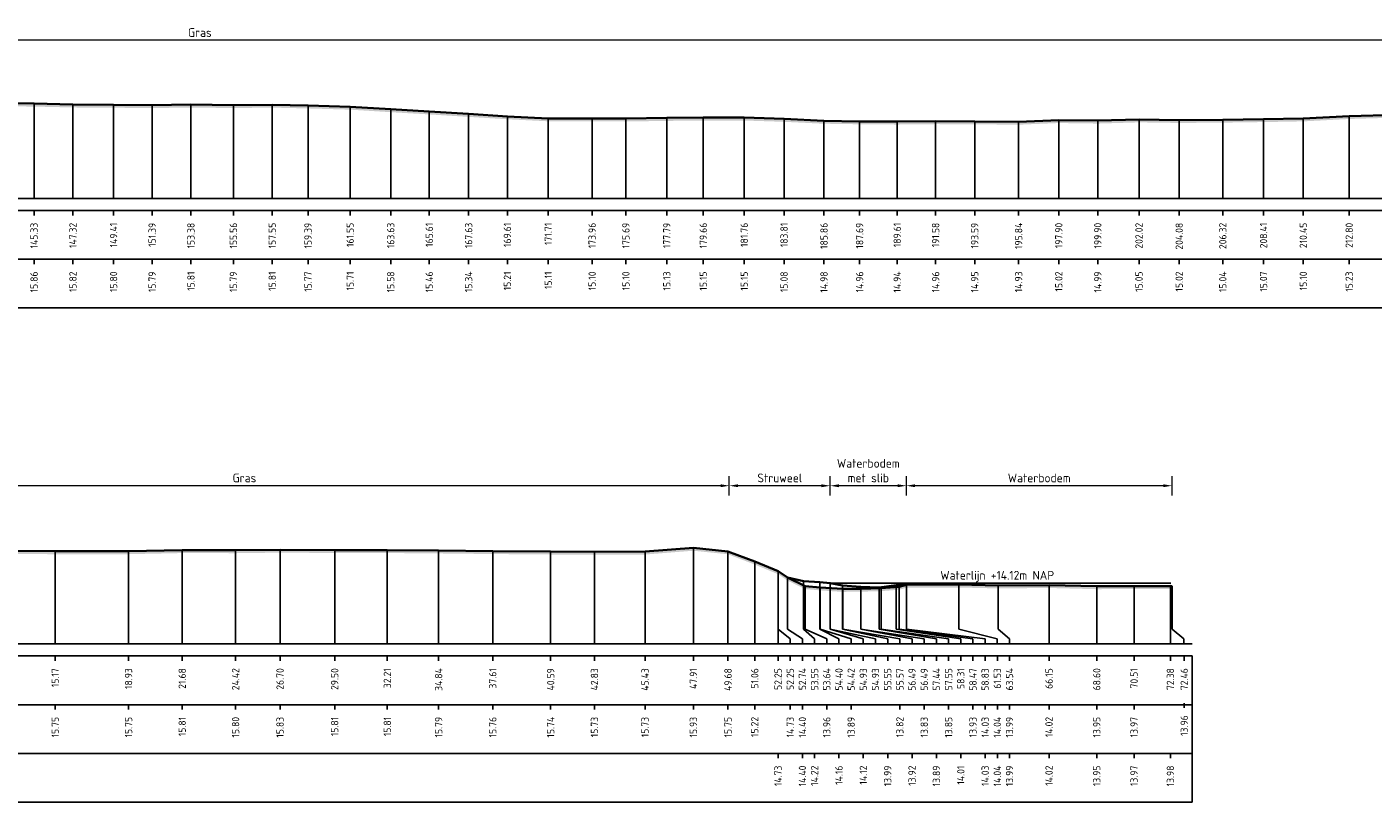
# Model space of a CAD drawing. Header units: metres. Extents: x 197882 to 206172, y 361908 to 364395.
# Tile 14 of 41: x 205929 to 205998, y 363771 to 363811. Entities that reach past the tile are written whole.
import ezdxf
from ezdxf.enums import TextEntityAlignment as Align

# ---------------------------------------------------------------- set-up
doc = ezdxf.new("R2010")
doc.units = ezdxf.units.M
doc.header["$PDMODE"] = 35
doc.header["$PDSIZE"] = 0.075
for name, color, linetype, lineweight in [('X-ME-AL-PROFIEL_BOVENKANT SLIB-GD', 42, 'Continuous', 35), ('X-ME-AL-PROFIEL_HUIDIG MAAIVELD-GD', 252, 'Continuous', 0), ('X-XX-AL-DETAIL1-M', 7, 'Continuous', 18), ('X-XX-AL-DWARSPROFIEL_PROFIELLIJN MAAIVELD-GD', 8, 'Continuous', 35), ('X-XX-AL-NAP-T18', 7, 'Continuous', 18)]:
    doc.layers.add(name, color=color, linetype=linetype, lineweight=lineweight)
doc.layers.add('X-ME-AL-PROFIEL_WATERLIJN-GD', color=150, linetype='Continuous')
doc.layers.add('X-ME-AL-PROFIELRASTER-S', color=7, linetype='Continuous')
doc.styles.add('NLCS-ISO', font='NLCS-ISO.ttf', dxfattribs={"height": 1.8})
doc.styles.add('NLCS-ISO-ANNOTATIEF-T18', font='NLCS-ISO.ttf', dxfattribs={"height": 1.8})
doc.styles.add('NLCS-ISO-ANNOTATIVE-T18', font='NLCS-ISO.ttf', dxfattribs={"height": 1.8})
doc.dimstyles.new('NLCS-ANNOTATIEF-T18-PIJL_L2_H0', dxfattribs={"dimtxt": 2.5, "dimasz": 1.8, "dimexe": 2, "dimexo": 2, "dimgap": 0.7, "dimtad": 1, "dimzin": 0, "dimdsep": 46, "dimtxsty": 'NLCS-ISO-ANNOTATIEF-T18', "dimcen": 0, "dimdle": 2, "dimclrd": 256, "dimclre": 256, "dimclrt": 10, "dimaunit": 2, "dimadec": 0, "dimazin": 0, "dimtfac": 1, "dimtdec": 3, "dimtofl": 0, "dimtmove": 0, "dimatfit": 3, "dimfxl": 2, "dimfxlon": 1, "dimtfillclr": 256, "dimtolj": 1, "dimtzin": 0, "dimlwd": -1, "dimlwe": -1, "dimarcsym": 0})

# ---------------------------------------------------------------- blocks, each defined once
blk = doc.blocks.new('SAL-PROFIELRASTER_BALK_EIND1-D')
at = {"color": 0, "linetype": 'ByBlock', "lineweight": -2}
blk.add_line((1, -12.5), (1, -2.5), dxfattribs=at)
at = {"color": 0, "linetype": 'ByBlock', "lineweight": -2, "flags": 128}
for points in [[(0, 0), (1, 0)], [(0, -2.5), (1, -2.5)], [(0, -12.5), (1, -12.5)]]:
    blk.add_lwpolyline(points, dxfattribs=at)
blk = doc.blocks.new('SAL-PROFIELRASTER_BALK_EIND2-D')
at = {"color": 0, "linetype": 'ByBlock', "lineweight": -2}
for p, q in [((1, -2.5), (1, -12.5)), ((1, -12.5), (0, -12.5))]:
    blk.add_line(p, q, dxfattribs=at)
blk = doc.blocks.new('SAL-PROFIELRASTER_BALK_DATA-D')
at = {"color": 0, "linetype": 'ByBlock', "lineweight": -2}
blk.add_lwpolyline([(0, -3.5), (0, -2.5)], dxfattribs=at)
at = {"color": 0, "linetype": 'ByBlock', "lineweight": -2, "style": 'NLCS-ISO-ANNOTATIVE-T18'}
blk.add_attdef('GETAL', text='', height=1.5, rotation=90, dxfattribs=at).set_placement((0.75, -5), align=Align.RIGHT)
blk = doc.blocks.new('SAL-PROFIELRASTER_AANHAAL-D')
at = {"color": 9, "linetype": 'ByBlock', "lineweight": -2, "flags": 128}
blk.add_lwpolyline([(0, 1), (0, 0)], dxfattribs=at)
blk = doc.blocks.new('SAL-PROFIELRASTER_AANHAAL_STAGGER-D')
at = {"color": 9, "linetype": 'ByBlock', "lineweight": -2, "flags": 128}
for points in [[(0, 0), (0, -0.25)], [(0, -0.25), (1, -0.75)], [(1, -0.75), (1, -1)]]:
    blk.add_lwpolyline(points, dxfattribs=at)
blk = doc.blocks.new('*D36')
at = {"layer": 'Defpoints', "color": 0, "transparency": 16777216}
for p in [(205835.099, 363810.112), (205835.099, 363801.997), (206040.29, 363801.997)]:
    blk.add_point(p, dxfattribs=at)
at = {"layer": 'X-XX-AL-DETAIL1-M', "transparency": 16777216}
for p, q in [((205835.099, 363809.612), (205835.099, 363810.612)), ((206040.29, 363809.612), (206040.29, 363810.612)), ((206039.84, 363810.112), (205835.549, 363810.112))]:
    blk.add_line(p, q, dxfattribs=at)
for points in [[(205835.549, 363810.187), (205835.549, 363810.037), (205835.099, 363810.112)], [(206039.84, 363810.187), (206039.84, 363810.037), (206040.29, 363810.112)]]:
    blk.add_solid(points, dxfattribs=at)
at = {"layer": 'X-XX-AL-DETAIL1-M', "color": 10, "transparency": 16777216, "insert": (205937.694, 363810.512), "char_height": 0.45, "attachment_point": 5, "style": 'NLCS-ISO-ANNOTATIEF-T18'}
blk.add_mtext('\\A1;Gras', dxfattribs=at)
blk = doc.blocks.new('*D63')
at = {"layer": 'Defpoints', "color": 0, "transparency": 16777216}
for p in [(205915.108, 363787.247), (205915.108, 363779.132), (205964.858, 363779.132)]:
    blk.add_point(p, dxfattribs=at)
at = {"layer": 'X-XX-AL-DETAIL1-M', "transparency": 16777216}
for p, q in [((205915.108, 363786.747), (205915.108, 363787.747)), ((205964.858, 363786.747), (205964.858, 363787.747)), ((205964.408, 363787.247), (205915.558, 363787.247))]:
    blk.add_line(p, q, dxfattribs=at)
for points in [[(205915.558, 363787.322), (205915.558, 363787.172), (205915.108, 363787.247)], [(205964.408, 363787.322), (205964.408, 363787.172), (205964.858, 363787.247)]]:
    blk.add_solid(points, dxfattribs=at)
at = {"layer": 'X-XX-AL-DETAIL1-M', "color": 10, "transparency": 16777216, "insert": (205939.983, 363787.647), "char_height": 0.45, "attachment_point": 5, "style": 'NLCS-ISO-ANNOTATIEF-T18'}
blk.add_mtext('\\A1;Gras', dxfattribs=at)
blk = doc.blocks.new('*D64')
at = {"layer": 'Defpoints', "color": 0, "transparency": 16777216}
for p in [(205964.858, 363787.247), (205970.035, 363782.25), (205964.858, 363779.132)]:
    blk.add_point(p, dxfattribs=at)
at = {"layer": 'X-XX-AL-DETAIL1-M', "transparency": 16777216}
for p, q in [((205964.858, 363786.747), (205964.858, 363787.747)), ((205970.035, 363786.747), (205970.035, 363787.747)), ((205969.585, 363787.247), (205965.308, 363787.247))]:
    blk.add_line(p, q, dxfattribs=at)
for points in [[(205965.308, 363787.322), (205965.308, 363787.172), (205964.858, 363787.247)], [(205969.585, 363787.322), (205969.585, 363787.172), (205970.035, 363787.247)]]:
    blk.add_solid(points, dxfattribs=at)
at = {"layer": 'X-XX-AL-DETAIL1-M', "color": 10, "transparency": 16777216, "insert": (205967.447, 363787.647), "char_height": 0.45, "attachment_point": 5, "style": 'NLCS-ISO-ANNOTATIEF-T18'}
blk.add_mtext('\\A1;Struweel', dxfattribs=at)
blk = doc.blocks.new('*D65')
at = {"layer": 'Defpoints', "color": 0, "transparency": 16777216}
for p in [(205970.035, 363787.247), (205970.035, 363782.25), (205973.942, 363782.157)]:
    blk.add_point(p, dxfattribs=at)
at = {"layer": 'X-XX-AL-DETAIL1-M', "transparency": 16777216}
for p, q in [((205970.035, 363786.747), (205970.035, 363787.747)), ((205973.942, 363786.747), (205973.942, 363787.747)), ((205973.492, 363787.247), (205970.485, 363787.247))]:
    blk.add_line(p, q, dxfattribs=at)
for points in [[(205970.485, 363787.322), (205970.485, 363787.172), (205970.035, 363787.247)], [(205973.492, 363787.322), (205973.492, 363787.172), (205973.942, 363787.247)]]:
    blk.add_solid(points, dxfattribs=at)
at = {"layer": 'X-XX-AL-DETAIL1-M', "color": 10, "transparency": 16777216, "insert": (205971.989, 363788.023), "char_height": 0.45, "attachment_point": 5, "style": 'NLCS-ISO-ANNOTATIEF-T18'}
blk.add_mtext('\\A1;Waterbodem\\Pmet slib', dxfattribs=at)
blk = doc.blocks.new('*D66')
at = {"layer": 'Defpoints', "color": 0, "transparency": 16777216}
for p in [(205973.942, 363787.247), (205973.942, 363782.157), (205987.572, 363779.882)]:
    blk.add_point(p, dxfattribs=at)
at = {"layer": 'X-XX-AL-DETAIL1-M', "transparency": 16777216}
for p, q in [((205973.942, 363786.747), (205973.942, 363787.747)), ((205987.572, 363786.747), (205987.572, 363787.747)), ((205987.122, 363787.247), (205974.392, 363787.247))]:
    blk.add_line(p, q, dxfattribs=at)
for points in [[(205974.392, 363787.322), (205974.392, 363787.172), (205973.942, 363787.247)], [(205987.122, 363787.322), (205987.122, 363787.172), (205987.572, 363787.247)]]:
    blk.add_solid(points, dxfattribs=at)
at = {"layer": 'X-XX-AL-DETAIL1-M', "color": 10, "transparency": 16777216, "insert": (205980.757, 363787.647), "char_height": 0.45, "attachment_point": 5, "style": 'NLCS-ISO-ANNOTATIEF-T18'}
blk.add_mtext('\\A1;Waterbodem', dxfattribs=at)

msp = doc.modelspace()

# ---------------------------------------------------------------- hatches: boundary and pattern name
at = {"layer": 'X-ME-AL-PROFIEL_HUIDIG MAAIVELD-GD'}
h = msp.add_hatch(dxfattribs=at)
h.set_pattern_fill('AGR-MAAIVELD', color=256, scale=0.05, pattern_type=2)
h.set_pattern_definition([(45, (-18.044, 300.36698), (-0.25000007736, 0.25000007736), []), (45, (-18.0797, 300.4027), (0, 0.50000015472), [0.3535535, -0.3535535]), (45, (-18.11543, 300.4384), (0, 0.50000015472), [0.3535535, -0.3535535]), (45, (-18.15164, 300.47462), (0, 0.50000015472), [0.3535535, -0.3535535]), (45, (-18.18686, 300.50984), (0, 0.50000015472), [0.3535535, -0.3535535]), (45, (-18.22257, 300.54555), (0, 0.50000015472), [0.3535535, -0.3535535]), (45, (-18.2583, 300.58127), (0, 0.50000015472), [0.3535535, -0.3535535]), (315, (-18.044, 300.36698), (0.25000007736, 0.25000007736), []), (315, (-18.0083, 300.4027), (0.50000015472, -1e-16), [0.3535535, -0.3535535]), (315, (-17.97257, 300.4384), (0.50000015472, -1e-16), [0.3535535, -0.3535535]), (315, (-17.93636, 300.47462), (0.50000015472, -1e-16), [0.3535535, -0.3535535]), (315, (-17.90114, 300.50984), (0.50000015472, -1e-16), [0.3535535, -0.3535535]), (315, (-17.86543, 300.54555), (0.50000015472, -1e-16), [0.3535535, -0.3535535]), (315, (-17.8297, 300.58127), (0.50000015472, -1e-16), [0.3535535, -0.3535535])])
h.paths.add_polyline_path([(206040.922, 363806.91), (206040.922, 363806.76), (206040.29, 363806.78), (206039.434, 363806.717), (206036.984, 363806.652), (206034.483, 363806.694), (206031.974, 363806.701), (206029.75, 363806.714), (206027.797, 363806.702), (206025.385, 363806.717), (206022.882, 363806.696), (206020.63, 363806.695), (206018.4, 363806.628), (206016.144, 363806.556), (206013.871, 363806.421), (206011.878, 363806.337), (206009.697, 363806.305), (206007.742, 363806.325), (206005.542, 363806.366), (206003.474, 363806.303), (206001.389, 363806.247), (205999.113, 363806.145), (205996.659, 363806.074), (205994.307, 363805.951), (205992.266, 363805.915), (205990.176, 363805.887), (205987.939, 363805.87), (205985.877, 363805.9), (205983.763, 363805.839), (205981.763, 363805.866), (205979.701, 363805.781), (205977.448, 363805.801), (205975.444, 363805.809), (205973.472, 363805.79), (205971.544, 363805.803), (205969.716, 363805.83), (205967.667, 363805.929), (205965.623, 363805.995), (205963.521, 363805.994), (205961.651, 363805.976), (205959.553, 363805.945), (205957.82, 363805.947), (205955.567, 363805.956), (205953.473, 363806.06), (205951.484, 363806.183), (205949.464, 363806.309), (205947.487, 363806.423), (205945.407, 363806.553), (205943.244, 363806.616), (205941.407, 363806.657), (205939.416, 363806.637), (205937.238, 363806.66), (205935.246, 363806.636), (205933.269, 363806.651), (205931.183, 363806.665), (205929.19, 363806.711), (205927.334, 363806.73), (205925.221, 363806.772), (205923.26, 363806.802), (205921.366, 363806.86), (205919.439, 363806.879), (205917.4, 363806.894), (205915.328, 363806.815), (205913.49, 363806.617), (205911.67, 363806.37), (205909.802, 363806.104), (205907.976, 363805.91), (205905.957, 363805.833), (205903.966, 363805.799), (205902.133, 363805.769), (205900.146, 363805.817), (205898.192, 363805.877), (205896.225, 363805.909), (205894.194, 363805.969), (205892.083, 363806.051), (205890.178, 363806.116), (205888.118, 363806.231), (205886.031, 363806.309), (205883.951, 363806.361), (205881.995, 363806.417), (205880.078, 363806.485), (205878.219, 363806.517), (205876.314, 363806.562), (205874.364, 363806.595), (205872.62, 363806.624), (205870.69, 363806.631), (205868.807, 363806.675), (205866.868, 363806.725), (205864.949, 363806.716), (205862.846, 363806.69), (205860.967, 363806.672), (205859.266, 363806.608), (205857.656, 363806.611), (205855.75, 363806.597), (205853.59, 363806.627), (205851.501, 363806.676), (205849.476, 363806.751), (205847.51, 363806.833), (205845.796, 363806.892), (205843.989, 363806.93), (205842.011, 363806.96), (205839.936, 363807.059), (205838.093, 363807.153), (205836.25, 363807.214), (205834.544, 363807.223), (205833.554, 363807.098), (205832.055, 363806.687), (205830.961, 363806.301), (205829.954, 363805.777), (205829.04, 363805.371), (205827.353, 363805.262), (205825.489, 363805.124), (205824.557, 363804.9), (205822.769, 363804.581), (205821.6, 363804.681), (205820.075, 363804.612), (205818.656, 363804.579), (205817.321, 363804.574), (205816.051, 363805.057), (205814.377, 363805.211), (205812.952, 363805.239), (205811.783, 363805.269), (205810.347, 363805.64), (205809.236, 363806.141), (205808.261, 363806.71), (205806.796, 363807.094), (205804.768, 363807.093), (205802.865, 363807.064), (205800.317, 363807.042), (205797.51, 363807.033), (205794.666, 363807.026), (205791.843, 363807.038), (205789.176, 363807.055), (205786.385, 363807.023), (205783.859, 363807.033), (205783.859, 363807.183), (205786.385, 363807.173), (205789.176, 363807.205), (205791.843, 363807.188), (205794.666, 363807.176), (205797.51, 363807.183), (205800.317, 363807.192), (205802.865, 363807.214), (205804.768, 363807.243), (205806.796, 363807.244), (205808.261, 363806.86), (205809.236, 363806.291), (205810.347, 363805.79), (205811.783, 363805.419), (205812.952, 363805.389), (205814.377, 363805.361), (205816.051, 363805.207), (205817.321, 363804.724), (205818.656, 363804.729), (205820.075, 363804.762), (205821.6, 363804.831), (205822.769, 363804.731), (205824.557, 363805.05), (205825.489, 363805.274), (205827.353, 363805.412), (205829.04, 363805.521), (205829.954, 363805.927), (205830.961, 363806.451), (205832.055, 363806.837), (205833.554, 363807.248), (205834.544, 363807.373), (205836.25, 363807.364), (205838.093, 363807.303), (205839.936, 363807.209), (205842.011, 363807.11), (205843.989, 363807.08), (205845.796, 363807.042), (205847.51, 363806.983), (205849.476, 363806.901), (205851.501, 363806.826), (205853.59, 363806.777), (205855.75, 363806.747), (205857.656, 363806.761), (205859.266, 363806.758), (205860.967, 363806.822), (205862.846, 363806.84), (205864.949, 363806.866), (205866.868, 363806.875), (205868.807, 363806.825), (205870.69, 363806.781), (205872.62, 363806.774), (205874.364, 363806.745), (205876.314, 363806.712), (205878.219, 363806.667), (205880.078, 363806.635), (205881.995, 363806.567), (205883.951, 363806.511), (205886.031, 363806.459), (205888.118, 363806.381), (205890.178, 363806.266), (205892.083, 363806.201), (205894.194, 363806.119), (205896.225, 363806.059), (205898.192, 363806.027), (205900.146, 363805.967), (205902.133, 363805.919), (205903.966, 363805.949), (205905.957, 363805.983), (205907.976, 363806.06), (205909.802, 363806.254), (205911.67, 363806.52), (205913.49, 363806.767), (205915.328, 363806.965), (205917.4, 363807.044), (205919.439, 363807.029), (205921.366, 363807.01), (205923.26, 363806.952), (205925.221, 363806.922), (205927.334, 363806.88), (205929.19, 363806.861), (205931.183, 363806.815), (205933.269, 363806.801), (205935.246, 363806.786), (205937.238, 363806.81), (205939.416, 363806.787), (205941.407, 363806.807), (205943.244, 363806.766), (205945.407, 363806.703), (205947.487, 363806.573), (205949.464, 363806.459), (205951.484, 363806.333), (205953.473, 363806.21), (205955.567, 363806.106), (205957.82, 363806.097), (205959.553, 363806.095), (205961.651, 363806.126), (205963.521, 363806.144), (205965.623, 363806.145), (205967.667, 363806.079), (205969.716, 363805.98), (205971.544, 363805.953), (205973.472, 363805.94), (205975.444, 363805.959), (205977.448, 363805.951), (205979.701, 363805.931), (205981.763, 363806.016), (205983.763, 363805.989), (205985.877, 363806.05), (205987.939, 363806.02), (205990.176, 363806.037), (205992.266, 363806.065), (205994.307, 363806.101), (205996.659, 363806.224), (205999.113, 363806.295), (206001.389, 363806.397), (206003.474, 363806.453), (206005.542, 363806.516), (206007.742, 363806.475), (206009.697, 363806.455), (206011.878, 363806.487), (206013.871, 363806.571), (206016.144, 363806.706), (206018.4, 363806.778), (206020.63, 363806.845), (206022.882, 363806.846), (206025.385, 363806.867), (206027.797, 363806.852), (206029.75, 363806.864), (206031.974, 363806.851), (206034.483, 363806.844), (206036.984, 363806.802), (206039.434, 363806.867), (206040.29, 363806.93)])
h = msp.add_hatch(dxfattribs=at)
h.set_pattern_fill('AGR-MAAIVELD', color=256, scale=0.05, pattern_type=2)
h.set_pattern_definition([(45, (109.24968, 360.8328), (-0.25000007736, 0.25000007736), []), (45, (109.21396, 360.86853), (0, 0.50000015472), [0.3535535, -0.3535535]), (45, (109.17825, 360.90424), (0, 0.50000015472), [0.3535535, -0.3535535]), (45, (109.14203, 360.94046), (0, 0.50000015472), [0.3535535, -0.3535535]), (45, (109.10682, 360.97567), (0, 0.50000015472), [0.3535535, -0.3535535]), (45, (109.0711, 361.0114), (0, 0.50000015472), [0.3535535, -0.3535535]), (45, (109.0354, 361.0471), (0, 0.50000015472), [0.3535535, -0.3535535]), (315, (109.24968, 360.8328), (0.25000007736, 0.25000007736), []), (315, (109.2854, 360.86853), (0.50000015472, -1e-16), [0.3535535, -0.3535535]), (315, (109.3211, 360.90424), (0.50000015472, -1e-16), [0.3535535, -0.3535535]), (315, (109.35732, 360.94046), (0.50000015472, -1e-16), [0.3535535, -0.3535535]), (315, (109.39253, 360.97567), (0.50000015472, -1e-16), [0.3535535, -0.3535535]), (315, (109.42825, 361.0114), (0.50000015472, -1e-16), [0.3535535, -0.3535535]), (315, (109.46396, 361.0471), (0.50000015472, -1e-16), [0.3535535, -0.3535535])])
h.paths.add_polyline_path([(205987.572, 363782.092), (205987.572, 363781.942), (205985.622, 363781.949), (205983.709, 363781.936), (205981.262, 363781.999), (205978.647, 363781.976), (205976.636, 363782.022), (205973.942, 363782.007), (205973.578, 363781.911), (205972.655, 363781.836), (205971.601, 363781.808), (205970.68, 363781.799), (205969.525, 363781.874), (205968.747, 363781.944), (205967.845, 363782.38), (205967.359, 363782.707), (205966.163, 363783.202), (205964.791, 363783.729), (205963.014, 363783.911), (205960.534, 363783.715), (205957.94, 363783.71), (205955.693, 363783.717), (205952.723, 363783.741), (205949.945, 363783.771), (205947.313, 363783.793), (205944.612, 363783.795), (205941.81, 363783.812), (205939.529, 363783.785), (205936.789, 363783.791), (205934.037, 363783.734), (205930.275, 363783.732), (205926.773, 363783.753), (205924.256, 363783.765), (205922.226, 363783.802), (205919.677, 363783.833), (205917.584, 363783.941), (205915.108, 363783.884), (205915.108, 363784.034), (205917.584, 363784.091), (205919.677, 363783.983), (205922.226, 363783.952), (205924.256, 363783.915), (205926.773, 363783.903), (205930.275, 363783.882), (205934.037, 363783.884), (205936.789, 363783.941), (205939.529, 363783.935), (205941.81, 363783.962), (205944.612, 363783.945), (205947.313, 363783.943), (205949.945, 363783.921), (205952.723, 363783.891), (205955.693, 363783.867), (205957.94, 363783.86), (205960.534, 363783.865), (205963.014, 363784.061), (205964.791, 363783.879), (205966.163, 363783.352), (205967.359, 363782.857), (205967.845, 363782.53), (205968.747, 363782.094), (205969.525, 363782.024), (205970.68, 363781.949), (205971.601, 363781.958), (205972.655, 363781.986), (205973.578, 363782.061), (205973.942, 363782.157), (205976.636, 363782.172), (205978.647, 363782.126), (205981.262, 363782.149), (205983.709, 363782.086), (205985.622, 363782.099)])

# ---------------------------------------------------------------- linework, layer by layer
at = {"layer": 'X-ME-AL-PROFIEL_BOVENKANT SLIB-GD'}
msp.add_lwpolyline([(205967.359, 363782.857), (205967.845, 363782.53), (205968.659, 363782.348), (205969.509, 363782.293), (205970.035, 363782.25), (205970.657, 363782.124), (205971.603, 363782.052), (205972.549, 363782.017), (205973.423, 363782.139), (205973.942, 363782.157), (205976.636, 363782.172), (205978.647, 363782.126), (205981.262, 363782.149), (205983.709, 363782.086), (205985.622, 363782.099), (205987.488, 363782.108)], dxfattribs=at)
at = {"layer": 'X-ME-AL-PROFIEL_WATERLIJN-GD'}
msp.add_lwpolyline([(205970.035, 363782.25), (205987.512, 363782.254)], dxfattribs=at)
at = {"layer": 'X-XX-AL-DWARSPROFIEL_PROFIELLIJN MAAIVELD-GD'}
for points in [[(205927.334, 363806.88), (205929.19, 363806.861), (205931.183, 363806.815), (205933.269, 363806.801), (205935.246, 363806.786), (205937.238, 363806.81), (205939.416, 363806.787), (205941.407, 363806.807), (205943.244, 363806.766), (205945.407, 363806.703), (205947.487, 363806.573), (205949.464, 363806.459), (205951.484, 363806.333), (205953.473, 363806.21), (205955.567, 363806.106), (205957.82, 363806.097), (205959.553, 363806.095), (205961.651, 363806.126), (205963.521, 363806.144), (205965.623, 363806.145), (205967.667, 363806.079), (205969.716, 363805.98), (205971.544, 363805.953), (205973.472, 363805.94), (205975.444, 363805.959), (205977.448, 363805.951), (205979.701, 363805.931), (205981.763, 363806.016), (205983.763, 363805.989), (205985.877, 363806.05), (205987.939, 363806.02), (205990.176, 363806.037), (205992.266, 363806.065), (205994.307, 363806.101), (205996.659, 363806.224), (205999.113, 363806.295)], [(205926.773, 363783.903), (205930.275, 363783.882), (205934.037, 363783.884), (205936.789, 363783.941), (205939.529, 363783.935), (205941.81, 363783.962), (205944.612, 363783.945), (205947.313, 363783.943), (205949.945, 363783.921), (205952.723, 363783.891), (205955.693, 363783.867), (205957.94, 363783.86), (205960.534, 363783.865), (205963.014, 363784.061), (205964.791, 363783.879), (205966.163, 363783.352), (205967.359, 363782.857), (205967.845, 363782.53), (205968.747, 363782.094), (205969.525, 363782.024), (205970.68, 363781.949), (205971.601, 363781.958), (205972.655, 363781.986), (205973.578, 363782.061), (205973.942, 363782.157), (205976.636, 363782.172), (205978.647, 363782.126), (205981.262, 363782.149), (205983.709, 363782.086), (205985.622, 363782.099), (205987.572, 363782.092)]]:
    msp.add_lwpolyline(points, dxfattribs=at)

# ---------------------------------------------------------------- block references
at = {"layer": 'X-ME-AL-PROFIELRASTER-S'}
for p, yscale in [((205929.19, 363801.997), 4.864000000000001), ((205931.183, 363801.997), 4.818), ((205933.269, 363801.997), 4.804), ((205935.246, 363801.997), 4.789), ((205937.238, 363801.997), 4.813000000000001), ((205939.416, 363801.997), 4.789999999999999), ((205941.407, 363801.997), 4.81), ((205943.244, 363801.997), 4.769), ((205945.407, 363801.997), 4.706), ((205947.487, 363801.997), 4.576000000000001), ((205949.464, 363801.997), 4.462), ((205951.484, 363801.997), 4.336), ((205953.473, 363801.997), 4.212999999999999), ((205955.567, 363801.997), 4.109), ((205957.82, 363801.997), 4.1), ((205959.553, 363801.997), 4.098000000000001), ((205961.651, 363801.997), 4.129), ((205963.521, 363801.997), 4.147), ((205965.623, 363801.997), 4.148), ((205967.667, 363801.997), 4.082000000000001), ((205992.266, 363801.997), 4.068), ((205994.307, 363801.997), 4.103999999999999), ((205996.659, 363801.997), 4.227), ((205969.716, 363801.997), 3.983000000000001), ((205971.544, 363801.997), 3.956), ((205973.472, 363801.997), 3.943), ((205975.444, 363801.997), 3.962), ((205977.448, 363801.997), 3.954000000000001), ((205979.701, 363801.997), 3.933999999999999), ((205981.763, 363801.997), 4.019), ((205983.763, 363801.997), 3.992000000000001), ((205985.877, 363801.997), 4.053000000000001), ((205987.939, 363801.997), 4.023), ((205990.176, 363801.997), 4.039999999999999), ((205941.81, 363779.132), 4.83), ((205963.014, 363779.132), 4.929), ((205930.275, 363779.132), 4.75), ((205934.037, 363779.132), 4.752000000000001), ((205936.789, 363779.132), 4.808999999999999), ((205939.529, 363779.132), 4.803000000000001), ((205944.612, 363779.132), 4.813000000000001), ((205947.313, 363779.132), 4.811), ((205949.945, 363779.132), 4.789), ((205952.723, 363779.132), 4.759), ((205955.693, 363779.132), 4.734999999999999), ((205957.94, 363779.132), 4.728), ((205960.534, 363779.132), 4.733000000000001), ((205964.791, 363779.132), 4.747), ((205966.163, 363779.132), 4.220000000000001), ((205967.359, 363779.132), 3.725), ((205967.359, 363779.132), 3.725), ((205967.359, 363780.132), 2.725), ((205967.845, 363780.132), 2.398), ((205967.845, 363780.132), 2.398), ((205967.845, 363780.132), 2.398), ((205968.659, 363780.132), 2.215999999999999), ((205968.747, 363780.132), 1.962), ((205969.509, 363780.132), 2.161), ((205969.525, 363780.132), 1.891999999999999), ((205970.035, 363780.132), 2.118), ((205970.035, 363780.132), 2.118), ((205970.035, 363780.132), 2.118), ((205970.657, 363780.132), 1.992000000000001), ((205970.68, 363780.132), 1.817), ((205971.601, 363780.132), 1.826000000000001), ((205971.603, 363780.132), 1.92), ((205972.549, 363780.132), 1.885), ((205972.655, 363780.132), 1.853999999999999), ((205973.423, 363780.132), 2.007), ((205973.578, 363780.132), 1.929), ((205973.942, 363780.132), 2.025), ((205973.942, 363780.132), 2.025), ((205976.636, 363780.132), 2.039999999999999), ((205976.636, 363780.132), 2.039999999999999), ((205978.647, 363780.132), 1.994), ((205978.647, 363780.132), 1.994), ((205981.262, 363779.132), 3.016999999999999), ((205981.262, 363779.132), 3.016999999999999), ((205983.709, 363779.132), 2.954000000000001), ((205983.709, 363779.132), 2.954000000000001), ((205985.622, 363779.132), 2.967000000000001), ((205985.622, 363779.132), 2.967000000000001), ((205987.488, 363779.132), 2.976000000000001), ((205987.572, 363780.132), 1.960000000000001)]:
    msp.add_blockref('SAL-PROFIELRASTER_AANHAAL-D', p, dxfattribs=dict(at, yscale=yscale))
at = {"layer": 'X-ME-AL-PROFIELRASTER-S', "yscale": 0.25}
for name, p, xscale, zscale in [('SAL-PROFIELRASTER_BALK_EIND1-D', (205783.859, 363801.997), 257.6883281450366, 257.6883281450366), ('SAL-PROFIELRASTER_BALK_EIND2-D', (205783.859, 363799.497), 257.6883281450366, 257.6883281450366), ('SAL-PROFIELRASTER_BALK_EIND1-D', (205915.108, 363779.132), 73.5, 73.08877930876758), ('SAL-PROFIELRASTER_BALK_EIND2-D', (205915.108, 363776.632), 73.5, 73.08877930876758), ('SAL-PROFIELRASTER_BALK_EIND2-D', (205915.108, 363774.132), 73.5, 73.08877930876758)]:
    msp.add_blockref(name, p, dxfattribs=dict(at, xscale=xscale, zscale=zscale))
at = {"layer": 'X-ME-AL-PROFIELRASTER-S', "xscale": 0.25, "yscale": 0.25, "zscale": 0.25}
for p, values in [((205929.19, 363801.997), {'GETAL': '145.33'}), ((205931.183, 363801.997), {'GETAL': '147.32'}), ((205933.269, 363801.997), {'GETAL': '149.41'}), ((205935.246, 363801.997), {'GETAL': '151.39'}), ((205937.238, 363801.997), {'GETAL': '153.38'}), ((205939.416, 363801.997), {'GETAL': '155.56'}), ((205941.407, 363801.997), {'GETAL': '157.55'}), ((205943.244, 363801.997), {'GETAL': '159.39'}), ((205945.407, 363801.997), {'GETAL': '161.55'}), ((205947.487, 363801.997), {'GETAL': '163.63'}), ((205949.464, 363801.997), {'GETAL': '165.61'}), ((205951.484, 363801.997), {'GETAL': '167.63'}), ((205953.473, 363801.997), {'GETAL': '169.61'}), ((205955.567, 363801.997), {'GETAL': '171.71'}), ((205957.82, 363801.997), {'GETAL': '173.96'}), ((205959.553, 363801.997), {'GETAL': '175.69'}), ((205961.651, 363801.997), {'GETAL': '177.79'}), ((205963.521, 363801.997), {'GETAL': '179.66'}), ((205965.623, 363801.997), {'GETAL': '181.76'}), ((205967.667, 363801.997), {'GETAL': '183.81'}), ((205969.716, 363801.997), {'GETAL': '185.86'}), ((205971.544, 363801.997), {'GETAL': '187.69'}), ((205973.472, 363801.997), {'GETAL': '189.61'}), ((205975.444, 363801.997), {'GETAL': '191.58'}), ((205977.448, 363801.997), {'GETAL': '193.59'}), ((205979.701, 363801.997), {'GETAL': '195.84'}), ((205981.763, 363801.997), {'GETAL': '197.90'}), ((205983.763, 363801.997), {'GETAL': '199.90'}), ((205985.877, 363801.997), {'GETAL': '202.02'}), ((205987.939, 363801.997), {'GETAL': '204.08'}), ((205990.176, 363801.997), {'GETAL': '206.32'}), ((205992.266, 363801.997), {'GETAL': '208.41'}), ((205994.307, 363801.997), {'GETAL': '210.45'}), ((205996.659, 363801.997), {'GETAL': '212.80'}), ((205929.19, 363799.497), {'GETAL': '15.86'}), ((205931.183, 363799.497), {'GETAL': '15.82'}), ((205933.269, 363799.497), {'GETAL': '15.80'}), ((205935.246, 363799.497), {'GETAL': '15.79'}), ((205937.238, 363799.497), {'GETAL': '15.81'}), ((205939.416, 363799.497), {'GETAL': '15.79'}), ((205941.407, 363799.497), {'GETAL': '15.81'}), ((205943.244, 363799.497), {'GETAL': '15.77'}), ((205945.407, 363799.497), {'GETAL': '15.71'}), ((205947.487, 363799.497), {'GETAL': '15.58'}), ((205949.464, 363799.497), {'GETAL': '15.46'}), ((205951.484, 363799.497), {'GETAL': '15.34'}), ((205953.473, 363799.497), {'GETAL': '15.21'}), ((205955.567, 363799.497), {'GETAL': '15.11'}), ((205957.82, 363799.497), {'GETAL': '15.10'}), ((205959.553, 363799.497), {'GETAL': '15.10'}), ((205961.651, 363799.497), {'GETAL': '15.13'}), ((205963.521, 363799.497), {'GETAL': '15.15'}), ((205965.623, 363799.497), {'GETAL': '15.15'}), ((205967.667, 363799.497), {'GETAL': '15.08'}), ((205969.716, 363799.497), {'GETAL': '14.98'}), ((205971.544, 363799.497), {'GETAL': '14.96'}), ((205973.472, 363799.497), {'GETAL': '14.94'}), ((205975.444, 363799.497), {'GETAL': '14.96'}), ((205977.448, 363799.497), {'GETAL': '14.95'}), ((205979.701, 363799.497), {'GETAL': '14.93'}), ((205981.763, 363799.497), {'GETAL': '15.02'}), ((205983.763, 363799.497), {'GETAL': '14.99'}), ((205985.877, 363799.497), {'GETAL': '15.05'}), ((205987.939, 363799.497), {'GETAL': '15.02'}), ((205990.176, 363799.497), {'GETAL': '15.04'}), ((205992.266, 363799.497), {'GETAL': '15.07'}), ((205994.307, 363799.497), {'GETAL': '15.10'}), ((205996.659, 363799.497), {'GETAL': '15.23'}), ((205930.275, 363779.132), {'GETAL': '15.17'}), ((205934.037, 363779.132), {'GETAL': '18.93'}), ((205936.789, 363779.132), {'GETAL': '21.68'}), ((205939.529, 363779.132), {'GETAL': '24.42'}), ((205941.81, 363779.132), {'GETAL': '26.70'}), ((205944.612, 363779.132), {'GETAL': '29.50'}), ((205947.313, 363779.132), {'GETAL': '32.21'}), ((205949.945, 363779.132), {'GETAL': '34.84'}), ((205952.723, 363779.132), {'GETAL': '37.61'}), ((205955.693, 363779.132), {'GETAL': '40.59'}), ((205957.94, 363779.132), {'GETAL': '42.83'}), ((205960.534, 363779.132), {'GETAL': '45.43'}), ((205963.014, 363779.132), {'GETAL': '47.91'}), ((205964.791, 363779.132), {'GETAL': '49.68'}), ((205966.163, 363779.132), {'GETAL': '51.06'}), ((205967.359, 363779.132), {'GETAL': '52.25'}), ((205967.359, 363779.132), {'GETAL': '52.25'}), ((205967.984, 363779.132), {'GETAL': '52.25'}), ((205968.609, 363779.132), {'GETAL': '52.74'}), ((205968.609, 363779.132), {'GETAL': '52.74'}), ((205968.609, 363779.132), {'GETAL': '52.74'}), ((205969.234, 363779.132), {'GETAL': '53.55'}), ((205969.859, 363779.132), {'GETAL': '53.64'}), ((205970.484, 363779.132), {'GETAL': '54.40'}), ((205971.109, 363779.132), {'GETAL': '54.42'}), ((205971.734, 363779.132), {'GETAL': '54.93'}), ((205972.359, 363779.132), {'GETAL': '54.93'}), ((205972.984, 363779.132), {'GETAL': '55.55'}), ((205973.609, 363779.132), {'GETAL': '55.57'}), ((205974.234, 363779.132), {'GETAL': '56.49'}), ((205974.859, 363779.132), {'GETAL': '56.49'}), ((205975.484, 363779.132), {'GETAL': '57.44'}), ((205976.109, 363779.132), {'GETAL': '57.55'}), ((205976.734, 363779.132), {'GETAL': '58.31'}), ((205977.359, 363779.132), {'GETAL': '58.47'}), ((205977.984, 363779.132), {'GETAL': '58.83'}), ((205977.984, 363779.132), {'GETAL': '58.83'}), ((205978.609, 363779.132), {'GETAL': '61.53'}), ((205978.609, 363779.132), {'GETAL': '61.53'}), ((205979.234, 363779.132), {'GETAL': '63.54'}), ((205979.234, 363779.132), {'GETAL': '63.54'}), ((205981.262, 363779.132), {'GETAL': '66.15'}), ((205981.262, 363779.132), {'GETAL': '66.15'}), ((205983.709, 363779.132), {'GETAL': '68.60'}), ((205983.709, 363779.132), {'GETAL': '68.60'}), ((205985.622, 363779.132), {'GETAL': '70.51'}), ((205985.622, 363779.132), {'GETAL': '70.51'}), ((205987.488, 363779.132), {'GETAL': '72.38'}), ((205988.197, 363779.132), {'GETAL': '72.46'}), ((205930.275, 363776.632), {'GETAL': '15.75'}), ((205934.037, 363776.632), {'GETAL': '15.75'}), ((205936.789, 363776.632), {'GETAL': '15.81'}), ((205939.529, 363776.632), {'GETAL': '15.80'}), ((205941.81, 363776.632), {'GETAL': '15.83'}), ((205944.612, 363776.632), {'GETAL': '15.81'}), ((205947.313, 363776.632), {'GETAL': '15.81'}), ((205949.945, 363776.632), {'GETAL': '15.79'}), ((205952.723, 363776.632), {'GETAL': '15.76'}), ((205955.693, 363776.632), {'GETAL': '15.74'}), ((205957.94, 363776.632), {'GETAL': '15.73'}), ((205960.534, 363776.632), {'GETAL': '15.73'}), ((205963.014, 363776.632), {'GETAL': '15.93'}), ((205964.791, 363776.632), {'GETAL': '15.75'}), ((205966.163, 363776.632), {'GETAL': '15.22'}), ((205967.984, 363776.632), {'GETAL': '14.73'}), ((205968.609, 363776.632), {'GETAL': '14.40'}), ((205969.859, 363776.632), {'GETAL': '13.96'}), ((205971.109, 363776.632), {'GETAL': '13.89'}), ((205973.609, 363776.632), {'GETAL': '13.82'}), ((205974.859, 363776.632), {'GETAL': '13.83'}), ((205976.109, 363776.632), {'GETAL': '13.85'}), ((205977.359, 363776.632), {'GETAL': '13.93'}), ((205977.984, 363776.632), {'GETAL': '14.03'}), ((205978.609, 363776.632), {'GETAL': '14.04'}), ((205979.234, 363776.632), {'GETAL': '13.99'}), ((205981.262, 363776.632), {'GETAL': '14.02'}), ((205983.709, 363776.632), {'GETAL': '13.95'}), ((205985.622, 363776.632), {'GETAL': '13.97'}), ((205988.197, 363776.714), {'GETAL': '13.96'}), ((205967.359, 363774.132), {'GETAL': '14.73'}), ((205968.609, 363774.132), {'GETAL': '14.40'}), ((205969.234, 363774.132), {'GETAL': '14.22'}), ((205970.484, 363774.132), {'GETAL': '14.16'}), ((205971.734, 363774.132), {'GETAL': '14.12'}), ((205972.984, 363774.132), {'GETAL': '13.99'}), ((205974.234, 363774.132), {'GETAL': '13.92'}), ((205975.484, 363774.132), {'GETAL': '13.89'}), ((205976.734, 363774.132), {'GETAL': '14.01'}), ((205977.984, 363774.132), {'GETAL': '14.03'}), ((205978.609, 363774.132), {'GETAL': '14.04'}), ((205979.234, 363774.132), {'GETAL': '13.99'}), ((205981.262, 363774.132), {'GETAL': '14.02'}), ((205983.709, 363774.132), {'GETAL': '13.95'}), ((205985.622, 363774.132), {'GETAL': '13.97'}), ((205987.488, 363774.132), {'GETAL': '13.98'})]:
    msp.add_blockref('SAL-PROFIELRASTER_BALK_DATA-D', p, dxfattribs=at).add_auto_attribs(values)
at = {"layer": 'X-ME-AL-PROFIELRASTER-S'}
for p, xscale, zscale in [((205967.359, 363780.132), 0.6249999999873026, 0.6249999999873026), ((205967.845, 363780.132), 0.763210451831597, 0.763210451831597), ((205967.845, 363780.132), 0.763210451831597, 0.763210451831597), ((205967.845, 363780.132), 0.763210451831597, 0.763210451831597), ((205968.659, 363780.132), 0.5745182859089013, 0.5745182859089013), ((205968.747, 363780.132), 1.111360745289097, 1.111360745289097), ((205969.509, 363780.132), 0.9744884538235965, 0.9744884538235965), ((205969.525, 363780.132), 1.583261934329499, 1.583261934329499), ((205970.035, 363780.132), 1.698093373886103, 1.698093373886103), ((205970.035, 363780.132), 2.323093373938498, 2.323093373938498), ((205970.035, 363780.132), 2.323093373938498, 2.323093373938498), ((205970.657, 363780.132), 2.326369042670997, 2.326369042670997), ((205970.68, 363780.132), 2.928037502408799, 2.928037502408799), ((205971.601, 363780.132), 3.257206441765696, 3.257206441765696), ((205971.603, 363780.132), 2.6306466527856, 2.6306466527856), ((205972.549, 363780.132), 2.9340999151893, 2.9340999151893), ((205972.655, 363780.132), 3.453323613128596, 3.453323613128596), ((205973.423, 363780.132), 3.310664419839, 3.310664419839), ((205973.578, 363780.132), 3.780756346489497, 3.780756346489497), ((205973.942, 363780.132), 4.041488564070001, 4.041488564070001), ((205973.942, 363780.132), 4.041488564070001, 4.041488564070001), ((205976.636, 363780.132), 1.972757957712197, 1.972757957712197), ((205976.636, 363780.132), 1.972757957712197, 1.972757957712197), ((205978.647, 363780.132), 0.586436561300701, 0.586436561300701), ((205978.647, 363780.132), 0.586436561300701, 0.586436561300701), ((205987.572, 363780.132), 0.6, 1.165882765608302)]:
    msp.add_blockref('SAL-PROFIELRASTER_AANHAAL_STAGGER-D', p, dxfattribs=dict(at, xscale=xscale, zscale=zscale))

# ---------------------------------------------------------------- texts
at = {"layer": 'X-XX-AL-NAP-T18', "color": 10, "insert": (205975.682, 363782.291), "char_height": 0.45, "width": 15.43377, "attachment_point": 7, "style": 'NLCS-ISO'}
msp.add_mtext('Waterlijn +14.12m NAP', dxfattribs=at)

# ---------------------------------------------------------------- dimensions: what is measured, and where the dimension line sits
at = {"layer": 'X-XX-AL-DETAIL1-M'}
for base, p1, p2, text, picture, middle in [((205835.099, 363810.112), (206040.29, 363801.997), (205835.099, 363801.997), 'Gras', '*D36', (205937.694, 363810.112)), ((205970.035, 363787.247), (205973.942, 363782.157), (205970.035, 363782.25), 'Waterbodem\\Pmet slib', '*D65', (205971.989, 363787.247)), ((205915.108, 363787.247), (205964.858, 363779.132), (205915.108, 363779.132), 'Gras', '*D63', (205939.983, 363787.247)), ((205964.858, 363787.247), (205970.035, 363782.25), (205964.858, 363779.132), 'Struweel', '*D64', (205967.447, 363787.247)), ((205973.942, 363787.247), (205987.572, 363779.882), (205973.942, 363782.157), 'Waterbodem', '*D66', (205980.757, 363787.247))]:
    dim = msp.add_linear_dim(base=base, p1=p1, p2=p2, text=text, dimstyle='NLCS-ANNOTATIEF-T18-PIJL_L2_H0', dxfattribs=at)
    dim.commit()
    dim.dimension.update_dxf_attribs({"geometry": picture, "text_midpoint": middle, "dimtype": 160})

doc.saveas('drawing.dxf')
